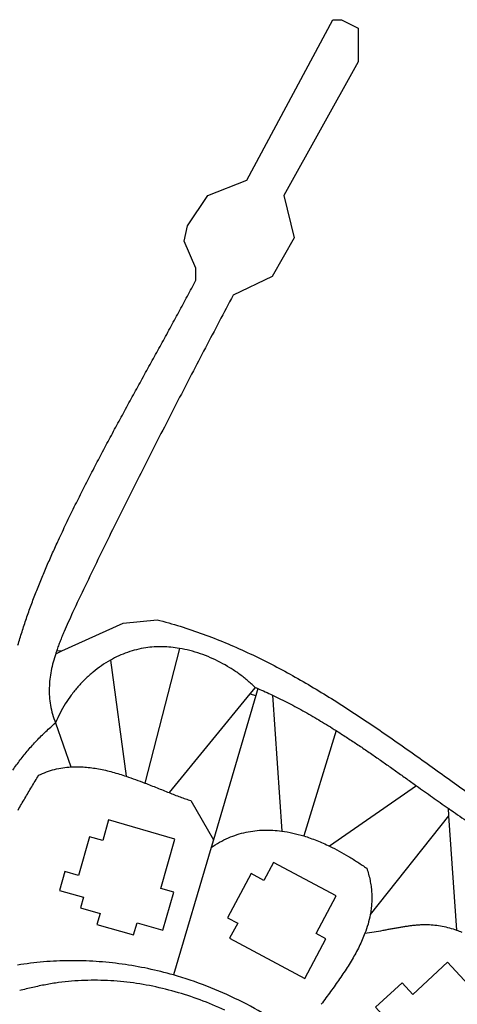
# Model space of a CAD drawing. Header units: millimetres. Extents: x -96818 to 270234, y -28968 to 336819.
# Tile 5 of 6: x 53083 to 135441, y 151410 to 336819. Entities that reach past the tile are written whole.
import ezdxf

# ---------------------------------------------------------------- set-up
doc = ezdxf.new("R2010")
doc.units = ezdxf.units.MM
for name, color, linetype in [('02_CHALETS', 7, 'Continuous'), ('03_SHARED_CURVES', 7, 'Continuous'), ('04_DIVIDERS', 7, 'Continuous')]:
    doc.layers.add(name, color=color, linetype=linetype)

msp = doc.modelspace()

# ---------------------------------------------------------------- linework, layer by layer
at = {"layer": '02_CHALETS'}
for points in [[(69821, 186118), (68710, 182244), (66224, 182957), (64132, 175662), (61586, 176392), (60574, 172863), (65073, 171572), (64496, 169559), (68196, 168498), (67613, 166465), (74527, 164482), (75180, 166757), (80049, 165361), (82105, 172528), (79639, 173235), (82306, 182538)], [(100863, 178118), (99051, 174731), (96629, 176027), (92185, 167722), (94111, 166692), (92589, 163846), (106718, 156287), (110706, 163741), (108864, 164727), (112653, 171810)], [(127084, 153287), (125056, 155481), (120035, 150840), (124832, 145650), (123789, 144686), (132169, 135619), (141046, 143823), (139365, 145643), (143094, 149090), (133627, 159334)]]:
    msp.add_lwpolyline(points, close=True, dxfattribs=at)
at = {"layer": '03_SHARED_CURVES'}
for points in [[(84645, 284765, 0.0016969), (86252, 287800)], [(83020, 281741, 0.0012462), (84645, 284765)], [(93255, 284935, 0.0013839), (88030, 275027)], [(81371, 278706, 0.001032), (83020, 281741)], [(79713, 275677, 0.0005966), (81371, 278706)], [(78042, 272638, 0.000384), (79713, 275677)], [(88030, 275027, 0.0015513), (82864, 265089)], [(76369, 269601, -0.0000421), (78042, 272638)], [(74694, 266556, -0.000254), (76369, 269601)], [(73024, 263508, -0.000677), (74694, 266556)], [(71364, 260453, -0.0008889), (73024, 263508)], [(82864, 265089, 0.0016136), (77769, 255135)], [(69717, 257391, -0.0013146), (71364, 260453)], [(68089, 254323, -0.0015273), (69717, 257391)], [(66482, 251244, -0.0019611), (68089, 254323)], [(77769, 255135, 0.0016951), (72740, 245147)], [(64905, 248159, -0.0021751), (66482, 251244)], [(63358, 245060, -0.0026215), (64905, 248159)], [(61851, 241956, -0.0028376), (63358, 245060)], [(72740, 245147, 0.0009944), (70264, 240162)], [(60382, 238834, -0.0032995), (61851, 241956)], [(70264, 240162, 0.0015971), (67813, 235165)], [(59276, 236407, -0.0028246), (60382, 238834)], [(58201, 233966, -0.003565), (59276, 236407)], [(57167, 231518, -0.0039249), (58201, 233966)], [(67813, 235165, 0.0019007), (65410, 230175)], [(56174, 229052, -0.0046722), (57167, 231518)], [(65410, 230175, 0.0025837), (63051, 225164)], [(55233, 226574, -0.0050341), (56174, 229052)], [(54345, 224076, -0.0057745), (55233, 226574)], [(63051, 225164, 0.0018549), (62233, 223385)], [(53517, 221559, -0.0061375), (54345, 224076)], [(62233, 223385, 0.0055612), (61442, 221595)], [(78931, 223820, -0.0130362), (83297, 222585)], [(83297, 222585, -0.0120209), (87595, 221134)], [(52755, 219021, -0.006847), (53517, 221559)], [(61068, 220705, 0.0044926), (60708, 219810)], [(61442, 221595, 0.0034722), (61068, 220705)], [(87595, 221134, -0.0113489), (91794, 219494)], [(60370, 218920, 0.0060638), (60051, 218023)], [(60708, 219810, 0.0049588), (60370, 218920)], [(91794, 219494, -0.0100655), (95918, 217676)], [(59856, 217436, 0.0130264), (59387, 215842)], [(59952, 217730, 0.002224), (59856, 217436)], [(60051, 218023, 0.0020985), (59952, 217730)], [(71731, 217009, 0.0209776), (70146, 216201)], [(73381, 217677, 0.0224486), (71731, 217009)], [(75071, 218188, 0.0230574), (73381, 217677)], [(76801, 218535, 0.0245586), (75071, 218188)], [(78370, 218702, 0.0218262), (76801, 218535)], [(79948, 218736, 0.0200299), (78370, 218702)], [(81543, 218646, 0.0193637), (79948, 218736)], [(83128, 218437, 0.0177096), (81543, 218646)], [(85126, 218012, 0.021578), (83128, 218437)], [(87082, 217424, 0.0196781), (85126, 218012)], [(89003, 216680, 0.0191243), (87082, 217424)], [(95918, 217676, -0.0093938), (99974, 215696)], [(59387, 215842, 0.0169548), (59016, 214223)], [(68477, 215159, 0.0211416), (66904, 213975)], [(70146, 216201, 0.0224311), (68477, 215159)], [(90862, 215794, 0.0182265), (89003, 216680)], [(92640, 214784, 0.0179113), (90862, 215794)], [(99974, 215696, -0.0080048), (103958, 213576)], [(59016, 214223, 0.0186502), (58764, 212612)], [(66904, 213975, 0.0209125), (65419, 212647)], [(94341, 213649, 0.0180924), (92640, 214784)], [(95915, 212425, 0.0180047), (94341, 213649)], [(103958, 213576, -0.0073419), (107896, 211323)], [(58764, 212612, 0.0223181), (58646, 210987)], [(65419, 212647, 0.0202831), (64048, 211201)], [(97393, 211087, 0.0193968), (95915, 212425)], [(58646, 210987, 0.0240756), (58679, 209346)], [(62789, 209638, 0.0203487), (61662, 207978)], [(64048, 211201, 0.0202872), (62789, 209638)], [(97393, 211087, -0.0009086), (97663, 210973)], [(97663, 210973, -0.0009006), (97932, 210859)], [(97932, 210859, -0.0045147), (99293, 210260)], [(99293, 210260, -0.0042925), (100643, 209638)], [(100643, 209638, -0.0094879), (103728, 208111)], [(107896, 211323, -0.0059505), (111773, 208966)], [(58679, 209346, 0.0259907), (58876, 207716)], [(58876, 207716, 0.0275896), (59265, 206034)], [(61662, 207978, 0.0205781), (60672, 206229)], [(103728, 208111, -0.0081335), (106758, 206477)], [(111773, 208966, -0.0052988), (115620, 206507)], [(59265, 206034, 0.0263477), (59833, 204403)], [(60672, 206229, 0.0212771), (59833, 204403)], [(106758, 206477, -0.0073921), (109725, 204755)], [(115620, 206507, -0.0039504), (119422, 203978)], [(58013, 202788, -0.0148934), (59833, 204403)], [(109725, 204755, -0.0059346), (112646, 202955)], [(119422, 203978, -0.0033084), (123205, 201380)], [(56291, 201070, -0.0142319), (58013, 202788)], [(112646, 202955, -0.0035575), (114577, 201713)], [(54693, 199289, -0.0135109), (56291, 201070)], [(114577, 201713, -0.0028937), (116492, 200447)], [(116492, 200447, -0.0025635), (118394, 199158)], [(123205, 201380, -0.0020073), (126961, 198741)], [(53190, 197428, -0.0123216), (54693, 199289)], [(118394, 199158, -0.0019001), (120285, 197853)], [(126961, 198741, -0.0013716), (130709, 196070)], [(51782, 195504, -0.0115836), (53190, 197428)], [(120285, 197853, -0.0015707), (122169, 196534)], [(56650, 194535, -0.0265142), (58126, 195173)], [(58126, 195173, -0.0265841), (59661, 195651)], [(59661, 195651, -0.0250594), (61187, 195958)], [(61187, 195958, -0.0227597), (62735, 196117)], [(62735, 196117, -0.017806), (64033, 196146)], [(64033, 196146, -0.0155159), (65331, 196087)], [(65331, 196087, -0.0145136), (66641, 195949)], [(66641, 195949, -0.0121839), (67941, 195742)], [(67941, 195742, -0.0112504), (69251, 195469)], [(69251, 195469, -0.0091398), (70549, 195143)], [(70549, 195143, -0.008265), (71851, 194768)], [(71851, 194768, -0.0064189), (73141, 194354)], [(122169, 196534, -0.0009102), (124046, 195205)], [(124046, 195205, -0.0005812), (125920, 193869)], [(130709, 196070, -0.0000976), (134450, 193389)], [(55341, 192370, -0.0022831), (56650, 194535)], [(73141, 194354, -0.0074132), (74894, 193738)], [(74894, 193738, -0.0043734), (76633, 193081)], [(76633, 193081, -0.0021013), (77787, 192627)], [(125920, 193869, 0.0000768), (127793, 192532)], [(134450, 193389, 0.0005362), (138191, 190711)], [(54055, 190192, -0.0029181), (55341, 192370)], [(77787, 192627, -0.0007555), (78939, 192167)], [(78939, 192167, -0.000064), (80065, 191715)], [(80065, 191715, 0.0013908), (81192, 191266)], [(81192, 191266, 0.0019859), (82233, 190860)], [(127793, 192532, 0.0007864), (130745, 190432)], [(52789, 187986, -0.0032568), (54055, 190192)], [(82233, 190860, 0.0035353), (83278, 190465)], [(83278, 190465, 0.0042134), (84284, 190102)], [(84284, 190102, 0.006156), (85297, 189761)], [(130745, 190432, 0.0024147), (133710, 188352)], [(133710, 188352, 0.000279), (134000, 188150)], [(134000, 188150, 0.0002945), (134290, 187949)], [(134290, 187949, 0.0028355), (137550, 185724)], [(93995, 183366, -0.024629), (95682, 183816)], [(95682, 183816, -0.0235887), (97351, 184093)], [(97351, 184093, -0.0223125), (99039, 184217)], [(99039, 184217, -0.0212771), (100725, 184192)], [(100725, 184192, -0.0191069), (102404, 184032)], [(102404, 184032, -0.0214371), (104490, 183661)], [(104490, 183661, -0.0200473), (106539, 183117)], [(89101, 180947, -0.0230353), (90687, 181929)], [(90687, 181929, -0.0252148), (92360, 182753)], [(92360, 182753, -0.0242698), (93995, 183366)], [(106539, 183117, -0.0107687), (107773, 182707)], [(107773, 182707, -0.009643), (108990, 182247)], [(108990, 182247, -0.0092562), (110207, 181733)], [(110207, 181733, -0.0082868), (111404, 181178)], [(111404, 181178, -0.011855), (113212, 180249)], [(113212, 180249, -0.0099777), (114978, 179241)], [(114978, 179241, -0.0091997), (116708, 178164)], [(116708, 178164, -0.0077856), (118401, 177028)], [(118401, 177028, -0.0154818), (118747, 175900)], [(118747, 175900, -0.0167211), (119019, 174751)], [(119019, 174751, -0.016275), (119204, 173651)], [(119204, 173651, -0.0168355), (119315, 172540)], [(119315, 172540, -0.0163309), (119352, 171465)], [(119352, 171465, -0.0161441), (119318, 170389)], [(119219, 169335, -0.0147742), (119055, 168290)], [(119318, 170389, -0.0155988), (119219, 169335)], [(119055, 168290, -0.0234042), (118636, 166514)], [(118636, 166514, -0.0205265), (118063, 164782)], [(118063, 164782, 0.005338), (119766, 165054)], [(119766, 165054, 0.0028317), (121463, 165353)], [(121463, 165353, 0.000679), (122240, 165495)], [(122240, 165495, -0.0002609), (123016, 165639)], [(123016, 165639, -0.0007563), (123752, 165773)], [(123752, 165773, -0.001908), (124488, 165903)], [(124488, 165903, -0.0024281), (125190, 166021)], [(125190, 166021, -0.0037709), (125894, 166130)], [(125894, 166130, -0.0043104), (126569, 166224)], [(126569, 166224, -0.0057868), (127247, 166304)], [(127247, 166304, -0.0063374), (127902, 166365)], [(127902, 166365, -0.0078347), (128559, 166408)], [(128559, 166408, -0.008383), (129203, 166429)], [(129203, 166429, -0.0097239), (129846, 166426)], [(129846, 166426, -0.0215338), (131233, 166334)], [(131233, 166334, -0.0205678), (132607, 166126)], [(132607, 166126, -0.0199548), (133965, 165806)], [(133965, 165806, -0.0183473), (135295, 165383)], [(135295, 165383, -0.0138037), (136317, 164984)], [(117550, 163523, -0.011226), (116974, 162291)], [(118063, 164782, -0.0135219), (117550, 163523)], [(116974, 162291, -0.0103779), (116330, 161054)], [(62513, 159624, 0.0191405), (57568, 159393)], [(67447, 159482, 0.0187188), (62513, 159624)], [(72357, 158978, 0.0180381), (67447, 159482)], [(115640, 159842, -0.0074551), (114894, 158622)], [(116330, 161054, -0.0082564), (115640, 159842)], [(57568, 159393, 0.0198348), (52657, 158776)], [(77220, 158123, 0.0177334), (72357, 158978)], [(82011, 156932, 0.0172217), (77220, 158123)], [(114894, 158622, -0.0055819), (114116, 157421)], [(62850, 155758, 0.0124128), (60409, 155491)], [(65297, 155905, 0.0122111), (62850, 155758)], [(67748, 155933, 0.0118371), (65297, 155905)], [(72655, 155646, 0.0231625), (67748, 155933)], [(88281, 154828, 0.0227622), (82011, 156932)], [(113296, 156213, -0.0031615), (112458, 155017)], [(114116, 157421, -0.0048172), (113296, 156213)], [(54308, 154301, 0.0008638), (53083, 154004)], [(55535, 154589, 0.0029096), (54308, 154301)], [(56757, 154858, 0.0039237), (55535, 154589)], [(57984, 155102, 0.0060022), (56757, 154858)], [(60409, 155491, 0.012733), (57984, 155102)], [(77519, 154921, 0.0216479), (72655, 155646)], [(82343, 153773, 0.0211228), (77519, 154921)], [(94336, 152167, 0.0223927), (88281, 154828)], [(112458, 155017, -0.0024214), (111593, 153813)], [(87058, 152233, 0.0199297), (82343, 153773)], [(91673, 150311, 0.0196107), (87058, 152233)], [(100115, 148983, 0.0223326), (94336, 152167)], [(110720, 152615, -0.0001807), (109838, 151410)], [(111593, 153813, -0.0009082), (110720, 152615)]]:
    msp.add_lwpolyline(points, format="xyb", dxfattribs=at)
at = {"layer": '04_DIVIDERS'}
for points in [[(95802, 306580), (112035, 336819)], [(112035, 336819), (113627, 336819)], [(113627, 336819), (116810, 335227)], [(116810, 335227), (116810, 328861)], [(116810, 328861), (102804, 303715)], [(88481, 303715), (95802, 306580)], [(84661, 297985), (88481, 303715)], [(102804, 303715), (104714, 295757)], [(84024, 295121), (84661, 297985)], [(86252, 290028), (84024, 295121)], [(104714, 295757), (100576, 288436)], [(86252, 287800), (86252, 290028)], [(100576, 288436), (93255, 284935)], [(61032, 217968), (72565, 223183)], [(72565, 223183), (78931, 223820)], [(59856, 217436), (61032, 217968)], [(60051, 218023), (61032, 217968)], [(83128, 218437), (76633, 193081)], [(70146, 216201), (73141, 194354)], [(96387, 209857), (81192, 191266)], [(97544, 209545), (89533, 182411)], [(97393, 211087), (96387, 209857)], [(96387, 209857), (97544, 209545)], [(97932, 210859), (97544, 209545)], [(100643, 209638), (102404, 184032)], [(59833, 204403), (62735, 196117)], [(112646, 202955), (106539, 183117)], [(127793, 192532), (111404, 181178)], [(85297, 189761), (89533, 182411)], [(133710, 188352), (133808, 186930)], [(133808, 186930), (119055, 168290)], [(133808, 186930), (135295, 165383)], [(89533, 182411), (89101, 180947)], [(89101, 180947), (82011, 156932)]]:
    msp.add_lwpolyline(points, dxfattribs=at)

doc.saveas('drawing.dxf')
